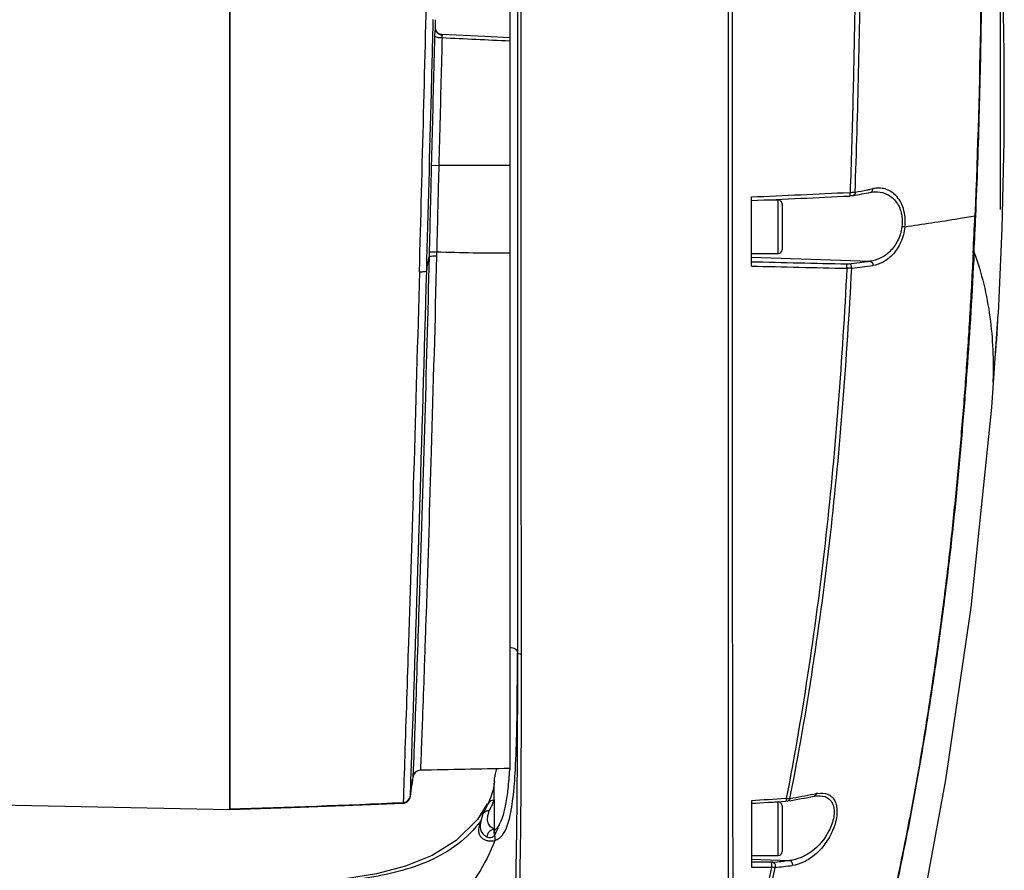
# Model space of a CAD drawing. Header units: millimetres. Extents: x 7426 to 8300, y 123 to 421.
# Tile 111 of 197: x 8063.49 to 8069.91, y 242.55 to 248.1. Entities that reach past the tile are written whole.
import ezdxf

# ---------------------------------------------------------------- set-up
doc = ezdxf.new("R2010")
doc.units = ezdxf.units.MM
doc.layers.add('外形图', color=7, linetype='Continuous')
doc.layers.add('尺寸标注', color=7, linetype='Continuous')
doc.styles.add('微软雅黑', font='msyh.ttc')
doc.dimstyles.new('尺寸标注_1_20比例', dxfattribs={"dimtxt": 1.5, "dimasz": 1.25, "dimexe": 0.5, "dimexo": 0.4, "dimgap": 0.5, "dimtad": 1, "dimdec": 1, "dimlfac": 20, "dimdsep": 46, "dimtxsty": '微软雅黑', "dimcen": 0.09, "dimadec": 0, "dimazin": 0, "dimtp": 0.01, "dimtm": 0.01, "dimtfac": 1, "dimtdec": 1, "dimtofl": 0, "dimtmove": 0, "dimatfit": 3, "dimfxl": 1, "dimtolj": 1, "dimarcsym": 0})

# ---------------------------------------------------------------- blocks, each defined once
blk = doc.blocks.new('*D1254')
at = {"layer": 'Defpoints', "color": 0}
for p in [(8069.8803, 291.5889), (8056.8352, 246.458), (8069.8803, 246.4589)]:
    blk.add_point(p, dxfattribs=at)
at = {"layer": '尺寸标注', "color": 0, "lineweight": -2}
for p, q in [((8056.8352, 246.858), (8056.8352, 292.0889)), ((8069.8803, 246.8589), (8069.8803, 292.0889)), ((8058.0852, 291.5889), (8068.6303, 291.5889))]:
    blk.add_line(p, q, dxfattribs=at)
at = {"layer": '尺寸标注', "color": 0}
for points in [[(8058.0852, 291.7972), (8058.0852, 291.3805), (8056.8352, 291.5889)], [(8068.6303, 291.3805), (8068.6303, 291.7972), (8069.8803, 291.5889)]]:
    blk.add_solid(points, dxfattribs=at)
at = {"layer": '尺寸标注', "color": 0, "insert": (8063.7081, 292.8641), "char_height": 1.5, "attachment_point": 5, "style": '微软雅黑'}
blk.add_mtext('\\A1;\\A1;260', dxfattribs=at)

msp = doc.modelspace()

# ---------------------------------------------------------------- linework, layer by layer
at = {"layer": '外形图', "color": 7, "linetype": 'Continuous'}
for p, q in [((8064.8577, 269.0958), (8064.8577, 242.9472)), ((8064.8577, 242.9472), (8064.8577, 269.0945)), ((8066.7327, 251.6027), (8066.7326, 243.7881)), ((8068.1077, 239.2971), (8068.1077, 251.6101)), ((8066.6827, 251.4847), (8066.6827, 243.2064)), ((8066.1832, 248.0431), (8066.1846, 248.0983)), ((8066.1821, 248.0023), (8066.1832, 248.0431)), ((8066.1975, 248.0437), (8066.1974, 248.0416)), ((8066.5205, 247.9867), (8066.2402, 247.9997)), ((8066.6827, 247.9796), (8066.5205, 247.9867)), ((8066.1715, 247.1483), (8066.2204, 247.147)), ((8066.6827, 247.147), (8066.2204, 247.147)), ((8068.9013, 246.9712), (8068.899, 246.9711)), ((8068.9198, 246.9494), (8068.9197, 246.9494)), ((8069.0357, 246.972), (8069.0357, 246.9721)), ((8069.0613, 246.9751), (8069.0613, 246.9751)), ((8068.2577, 246.4908), (8068.2577, 246.9395)), ((8068.3533, 246.922), (8068.4327, 246.922)), ((8068.4327, 246.572), (8068.4327, 246.922)), ((8068.4577, 246.897), (8068.4577, 246.597)), ((8066.1577, 246.5791), (8066.157, 246.5515)), ((8068.2577, 246.572), (8068.4327, 246.572)), ((8068.2577, 246.549), (8069.0313, 246.5223)), ((8069.8671, 246.1762), (8069.8675, 246.1818)), ((8066.035, 243.032), (8066.041, 243.2054)), ((8066.0515, 243.1572), (8066.0448, 243.1058)), ((8066.0517, 243.1601), (8066.0515, 243.1572)), ((8066.0516, 243.1599), (8066.0515, 243.1573)), ((8066.0536, 243.2054), (8066.0517, 243.1601)), ((8066.035, 243.0322), (8066.0448, 243.1058)), ((8066.0445, 243.1037), (8066.0498, 243.1457)), ((8066.0446, 243.1039), (8066.0445, 243.1037)), ((8066.5826, 243.1292), (8066.5828, 243.1332)), ((8068.6673, 243.0344), (8068.6672, 243.0344)), ((8068.6909, 243.0372), (8068.6909, 243.0372)), ((8065.9878, 242.9888), (8065.9879, 242.9933)), ((8066.5358, 242.9834), (8066.4736, 242.8821)), ((8066.5389, 242.9817), (8066.5286, 242.9609)), ((8066.5828, 242.8158), (8066.5828, 243.0066)), ((8068.2577, 243.0046), (8068.2577, 242.5742)), ((8068.4111, 242.997), (8068.4327, 242.997)), ((8068.4327, 242.647), (8068.4327, 242.997)), ((8068.4577, 242.972), (8068.4577, 242.672)), ((8068.4849, 243.0184), (8068.4803, 243.0181)), ((8068.4813, 243.0015), (8068.4813, 243.0015)), ((8068.4962, 243.0031), (8068.4962, 243.0031)), ((8066.5048, 242.9112), (8066.4954, 242.881)), ((8066.5048, 242.9112), (8066.5062, 242.9145)), ((8066.4827, 242.8432), (8066.4826, 242.8425)), ((8066.4864, 242.8462), (8066.4862, 242.8456)), ((8066.4954, 242.881), (8066.4897, 242.8447)), ((8066.4897, 242.8454), (8066.4897, 242.8447)), ((8066.5805, 242.8099), (8066.5806, 242.8101)), ((8066.5805, 242.8099), (8066.5805, 242.81)), ((8066.5823, 242.8078), (8066.5813, 242.807)), ((8066.5823, 242.8078), (8066.5824, 242.808)), ((8068.2577, 242.647), (8068.4327, 242.647)), ((8068.2577, 242.624), (8068.507, 242.6153))]:
    msp.add_line(p, q, dxfattribs=at)
for points in [[(8069.8675, 246.1818), (8069.893, 246.7361), (8069.9058, 247.3043), (8069.9061, 247.8832), (8069.8968, 248.3905), (8069.8805, 248.8508)], [(8066.2403, 247.9997), (8066.2316, 248.0011), (8066.2175, 248.0075), (8066.2054, 248.0196), (8066.1985, 248.0356), (8066.1975, 248.0437)], [(8069.0357, 246.9721), (8069.0542, 246.9747), (8069.0613, 246.9751)], [(8068.8629, 240.0094), (8069.0471, 240.7688), (8069.3218, 242.0301), (8069.5261, 243.1407), (8069.6907, 244.2635), (8069.8253, 245.5684), (8069.8671, 246.1761)], [(8066.5827, 243.1292), (8066.575, 243.0765), (8066.5574, 243.0229), (8066.5389, 242.9817)], [(8060.7273, 243.0354), (8062.5975, 242.9928), (8064.8577, 242.9472)], [(8065.9878, 242.9888), (8065.9953, 242.9897), (8066.0064, 242.9933), (8066.0159, 242.9991), (8066.0236, 243.0064), (8066.0292, 243.0145), (8066.0328, 243.0228), (8066.0347, 243.0302), (8066.035, 243.032)], [(8068.6672, 243.0344), (8068.6702, 243.0349), (8068.6882, 243.0371), (8068.6908, 243.0372)], [(8064.8577, 242.947), (8065.2591, 242.9593), (8065.7216, 242.977), (8065.9878, 242.9888)], [(8068.4813, 243.0015), (8068.4943, 243.0028), (8068.4962, 243.0031)], [(8066.5286, 242.9609), (8066.5151, 242.9334), (8066.5062, 242.9145)], [(8066.4736, 242.8821), (8066.3344, 242.7451), (8066.1761, 242.6472), (8066.0025, 242.5777), (8065.8143, 242.5285), (8065.6117, 242.4945), (8065.3932, 242.4715), (8065.1584, 242.456), (8064.9096, 242.4452), (8064.8577, 242.4433)]]:
    msp.add_lwpolyline(points, dxfattribs=at)
for centre, radius, start, end in [((8068.5429, 248.0975), 2.3461, 180.01145, 181.36494), ((8066.2495, 248.0513), 0.0547, 259.73625, 265.10973), ((8071.0693, 348.5645), 100.7004, 267.252228, 267.503367), ((8062.1564, 386.9001), 140.0914, 272.496186, 272.758748), ((8062.1626, 386.7238), 139.9387, 272.496357, 272.759668), ((8067.164, 256.2436), 9.4586, 280.69795, 281.41309), ((8067.1264, 256.5334), 9.7301, 280.70434, 281.16959), ((8067.2128, 256.0945), 9.2827, 281.17098, 281.30078), ((8067.2527, 255.8946), 9.0789, 281.30083, 281.41679), ((8068.0772, 246.9407), 0.1806, 359.5514, 0.28855), ((8068.4327, 246.897), 0.025, 0, 90), ((8030.6068, 248.5216), 39.1447, 357.15357, 357.50405), ((8030.2247, 248.5557), 39.5335, 357.13555, 357.481), ((8066.6113, 256.5687), 9.9925, 267.67831, 270.40982), ((8068.4327, 246.597), 0.025, 270, 0), ((8054.2904, 248.5383), 12.032, 350.05042, 350.49543), ((8071.591, 376.9794), 130.5028, 268.536422, 268.809099), ((8067.9183, 254.9262), 8.4773, 276.60701, 277.54415), ((8067.9022, 255.1723), 8.7536, 276.62264, 277.53124), ((7598.5691, 259.2433), 467.7469, 358.033447, 358.433869), ((8071.5606, 375.693), 129.2445, 268.535628, 268.811631), ((8026.5086, 243.9563), 40.2241, 359.7515, 0.01782), ((8066.1012, 243.1535), 0.0499, 90.96207, 172.41128), ((8065.9856, 243.0432), 0.05, 272.60815, 352.25258), ((8067.2743, 250.1786), 7.2788, 279.66416, 281.03298), ((8067.2631, 250.3305), 7.4164, 279.67173, 280.89531), ((8067.4062, 249.5801), 6.6525, 280.90675, 281.04728), ((8068.7191, 242.8572), 0.1974, 98.17657, 101.13683), ((8063.388, 299.0591), 56.1261, 271.50053, 272.65505), ((8068.6681, 241.9307), 2.3466, 153.31934, 153.91796), ((8061.7949, 348.1773), 105.3881, 273.515836, 273.637603), ((8068.4327, 242.972), 0.025, 0, 90), ((8068.49, 243.2141), 0.1958, 268.50547, 271.09964), ((8065.8595, 243.3421), 0.7885, 321.78861, 323.43145), ((8067.6923, 242.2947), 1.3314, 154.1313, 154.28696), ((8068.4327, 242.672), 0.025, 270, 0), ((8067.6716, 249.7614), 7.1947, 275.79017, 276.66825), ((8067.66, 249.9861), 7.4541, 275.80195, 276.65626), ((8052.9015, 246.0474), 15.8754, 343.71536, 347.34795), ((8052.824, 246.1226), 15.9891, 343.43081, 347.16317), ((8068.3334, 242.573), 0.0757, 178.73451, 181.79377)]:
    msp.add_arc(centre, radius, start, end, dxfattribs=at)
for points, knots in [([(8066.0941, 246.4537), (8066.1126, 247.141), (8066.1484, 248.5027), (8066.1949, 250.5428), (8066.2352, 252.5791), (8066.2627, 254.2852), (8066.2812, 255.6583), (8066.2934, 256.694), (8066.3041, 257.7323), (8066.3129, 258.7727), (8066.3201, 259.8146), (8066.3276, 260.8578), (8066.33, 261.7276), (8066.3323, 262.4237), (8066.3481, 262.7718), (8066.3643, 262.9451)], [0, 0, 0, 0, 0.12506, 0.247749, 0.37114, 0.495499, 0.558092, 0.620909, 0.683876, 0.746958, 0.810137, 0.873387, 0.936684, 0.968341, 1, 1, 1, 1]), ([(8066.7591, 243.9626), (8066.7595, 244.1709), (8066.7584, 244.5859), (8066.7578, 245.2066), (8066.7578, 245.8292), (8066.7578, 246.6756), (8066.7578, 247.5273), (8066.7578, 248.3708), (8066.7579, 248.9728), (8066.7579, 249.5363), (8066.7579, 250.0496), (8066.7579, 250.5027), (8066.758, 250.8385), (8066.758, 251.0705), (8066.758, 251.2147), (8066.758, 251.3376), (8066.758, 251.439), (8066.758, 251.5175), (8066.7581, 251.5706), (8066.758, 251.5994), (8066.7581, 251.6161), (8066.7578, 251.6202), (8066.7581, 251.6286), (8066.758, 251.6277)], [0, 0, 0, 0, 0.081511, 0.162434, 0.242911, 0.325195, 0.493719, 0.576244, 0.655328, 0.729355, 0.796762, 0.856233, 0.906694, 0.928205, 0.947042, 0.963107, 0.976327, 0.986655, 0.994059, 0.996655, 0.998513, 0.999628, 1, 1, 1, 1]), ([(8068.1403, 241.5968), (8068.1393, 241.8514), (8068.139, 242.3607), (8068.1361, 243.3779), (8068.1355, 244.3932), (8068.1341, 245.4091), (8068.1344, 246.1822), (8068.134, 246.9695), (8068.134, 247.761), (8068.1338, 248.5321), (8068.1337, 249.1505), (8068.1336, 249.6165), (8068.1335, 249.9377), (8068.1335, 250.2364), (8068.1334, 250.5103), (8068.1333, 250.7576), (8068.1333, 250.976), (8068.1332, 251.1392), (8068.1332, 251.2538), (8068.1332, 251.3274), (8068.1332, 251.3926), (8068.1332, 251.4492), (8068.1331, 251.4972), (8068.1331, 251.5318), (8068.1331, 251.5552), (8068.1331, 251.5694), (8068.1331, 251.5815), (8068.1331, 251.5913), (8068.1331, 251.5991), (8068.1332, 251.6039), (8068.133, 251.6072), (8068.1333, 251.6081), (8068.1328, 251.6099), (8068.1331, 251.6097)], [0, 0, 0, 0, 0.076278, 0.1526, 0.304768, 0.38046, 0.456996, 0.536402, 0.616331, 0.694163, 0.767425, 0.801609, 0.833776, 0.863672, 0.891096, 0.915854, 0.937743, 0.956552, 0.964738, 0.972093, 0.978604, 0.984263, 0.989061, 0.99299, 0.994628, 0.99605, 0.997254, 0.998241, 0.999009, 0.999559, 0.999752, 0.99989, 1, 1, 1, 1]), ([(8068.9376, 251.5154), (8068.9373, 251.4431), (8068.9375, 251.2546), (8068.9379, 250.8186), (8068.9362, 250.1361), (8068.9397, 249.3902), (8068.9384, 248.703), (8068.9321, 248.1401), (8068.9196, 247.5598), (8068.9082, 247.1682), (8068.9013, 246.9712)], [0, 0, 0, 0, 0.047739, 0.124463, 0.287782, 0.498291, 0.61682, 0.741391, 0.86988, 1, 1, 1, 1]), ([(8068.9336, 246.9726), (8068.9431, 247.2339), (8068.9581, 247.7501), (8068.9714, 248.5071), (8068.9734, 249.2216), (8068.9717, 249.8713), (8068.971, 250.4358), (8068.9722, 250.8972), (8068.9717, 251.2408), (8068.9713, 251.4288), (8068.9715, 251.501)], [0, 0, 0, 0, 0.173181, 0.342064, 0.501505, 0.646501, 0.772402, 0.875438, 0.952176, 1, 1, 1, 1]), ([(8069.7605, 250.443), (8069.7601, 250.4036), (8069.7599, 250.2832), (8069.7601, 250.0434), (8069.7601, 249.6898), (8069.7596, 249.0343), (8069.7553, 248.0652), (8069.7326, 247.2495), (8069.7142, 246.8168)], [0, 0, 0, 0, 0.032612, 0.099598, 0.198346, 0.325136, 0.641767, 1, 1, 1, 1]), ([(8069.72, 246.8182), (8069.7299, 247.0469), (8069.7458, 247.4992), (8069.7594, 248.1605), (8069.7638, 248.6889), (8069.765, 249.0826), (8069.7652, 249.3482), (8069.7652, 249.5899), (8069.765, 249.8048), (8069.7648, 249.9907), (8069.7646, 250.1266), (8069.7645, 250.2193), (8069.7645, 250.2764), (8069.7645, 250.3251), (8069.7645, 250.3648), (8069.7645, 250.3965), (8069.7646, 250.4158), (8069.7646, 250.429), (8069.7648, 250.4324), (8069.7645, 250.4401), (8069.7648, 250.4387)], [0, 0, 0, 0, 0.189646, 0.374975, 0.547957, 0.627436, 0.701071, 0.768053, 0.827628, 0.879144, 0.922072, 0.940174, 0.955967, 0.969404, 0.980444, 0.989052, 0.995195, 0.997332, 0.998843, 1, 1, 1, 1]), ([(8066.1974, 248.0416), (8066.1967, 248.0386), (8066.1941, 248.0217), (8066.1934, 248.0046), (8066.1929, 247.9905)], [0, 0, 0, 0, 0.178445, 1, 1, 1, 1]), ([(8066.1413, 246.4594), (8066.1519, 246.8465), (8066.1654, 247.3608), (8066.1788, 247.8751), (8066.1821, 248.0023)], [0, 0, 0, 0, 0.752691, 1, 1, 1, 1]), ([(8066.1929, 247.9905), (8066.1911, 247.921), (8066.1839, 247.6402), (8066.1768, 247.3594), (8066.1715, 247.148)], [0, 0, 0, 0, 0.247506, 1, 1, 1, 1]), ([(8066.193, 247.9905), (8066.1939, 247.9886), (8066.1997, 247.9858), (8066.2156, 247.9814), (8066.2308, 247.9802), (8066.2418, 247.9799)], [0, 0, 0, 0, 0.124652, 0.348157, 1, 1, 1, 1]), ([(8066.2418, 247.9799), (8066.24, 247.9112), (8066.2328, 247.6336), (8066.2256, 247.3559), (8066.2204, 247.147)], [0, 0, 0, 0, 0.247518, 1, 1, 1, 1]), ([(8066.2448, 247.9969), (8066.2451, 247.9975), (8066.2441, 248.0001), (8066.2416, 247.9997), (8066.2403, 247.9997)], [0, 0, 0, 0, 0.355687, 1, 1, 1, 1]), ([(8066.2418, 247.9799), (8066.2418, 247.9817), (8066.242, 247.9874), (8066.2427, 247.9935), (8066.2448, 247.9969)], [0, 0, 0, 0, 0.308202, 1, 1, 1, 1]), ([(8066.1715, 247.148), (8066.1704, 247.1005), (8066.1657, 246.9108), (8066.1611, 246.7212), (8066.1577, 246.5791)], [0, 0, 0, 0, 0.250806, 1, 1, 1, 1]), ([(8066.2204, 247.147), (8066.2192, 247.1), (8066.2145, 246.9125), (8066.2099, 246.7249), (8066.2065, 246.5844)], [0, 0, 0, 0, 0.250797, 1, 1, 1, 1]), ([(8068.9002, 246.9472), (8068.9008, 246.9473), (8068.901, 246.9503), (8068.9015, 246.954), (8068.9015, 246.961), (8068.9015, 246.966), (8068.9014, 246.9689)], [0, 0, 0, 0, 0.082536, 0.294036, 0.613775, 1, 1, 1, 1]), ([(8068.9198, 246.9493), (8068.9183, 246.949), (8068.9118, 246.948), (8068.9052, 246.9474), (8068.9002, 246.9472)], [0, 0, 0, 0, 0.226797, 1, 1, 1, 1]), ([(8068.9013, 246.9712), (8068.9043, 246.9712), (8068.9151, 246.9714), (8068.9259, 246.9719), (8068.9336, 246.9726)], [0, 0, 0, 0, 0.280063, 1, 1, 1, 1]), ([(8068.9336, 246.9726), (8068.9339, 246.9673), (8068.9324, 246.9573), (8068.9241, 246.9502), (8068.9198, 246.9493)], [0, 0, 0, 0, 0.550404, 1, 1, 1, 1]), ([(8069.0357, 246.9721), (8069.037, 246.9723), (8069.0422, 246.9741), (8069.046, 246.9788), (8069.0477, 246.9826)], [0, 0, 0, 0, 0.238383, 1, 1, 1, 1]), ([(8069.258, 246.7452), (8069.2606, 246.7657), (8069.2609, 246.8064), (8069.248, 246.8788), (8069.2092, 246.9524), (8069.1435, 246.9934), (8069.0895, 247), (8069.063, 246.9973), (8069.0497, 246.9953)], [0, 0, 0, 0, 0.162988, 0.316594, 0.576558, 0.791514, 0.894586, 1, 1, 1, 1]), ([(8069.0613, 246.9751), (8069.0845, 246.9759), (8069.133, 246.9687), (8069.1978, 246.9238), (8069.2394, 246.8445), (8069.2429, 246.7805), (8069.2388, 246.7471)], [0, 0, 0, 0, 0.211341, 0.432947, 0.693358, 1, 1, 1, 1]), ([(8069.7142, 246.8168), (8069.6784, 246.8107), (8069.5266, 246.7847), (8069.3745, 246.7612), (8069.258, 246.7452)], [0, 0, 0, 0, 0.236124, 1, 1, 1, 1]), ([(8069.72, 246.8182), (8069.7197, 246.818), (8069.7178, 246.8173), (8069.7158, 246.8171), (8069.7142, 246.8169)], [0, 0, 0, 0, 0.171202, 1, 1, 1, 1]), ([(8069.2388, 246.7471), (8069.2349, 246.7152), (8069.2163, 246.6559), (8069.1654, 246.5848), (8069.1018, 246.5391), (8069.0543, 246.5249), (8069.0313, 246.5223)], [0, 0, 0, 0, 0.294023, 0.556461, 0.787768, 1, 1, 1, 1]), ([(8069.2581, 246.7451), (8069.2542, 246.7106), (8069.2366, 246.646), (8069.1865, 246.5668), (8069.1224, 246.5141), (8069.0732, 246.4973), (8069.0495, 246.4942)], [0, 0, 0, 0, 0.299284, 0.564984, 0.794427, 1, 1, 1, 1]), ([(8069.2581, 246.7451), (8069.2568, 246.7453), (8069.2504, 246.746), (8069.2439, 246.7466), (8069.2387, 246.7472)], [0, 0, 0, 0, 0.196534, 1, 1, 1, 1]), ([(8066.1577, 246.5792), (8066.1589, 246.5807), (8066.1649, 246.582), (8066.175, 246.5837), (8066.1898, 246.5845), (8066.2006, 246.5845), (8066.2065, 246.5844)], [0, 0, 0, 0, 0.115261, 0.338098, 0.64602, 1, 1, 1, 1]), ([(8069.7089, 246.5801), (8069.6963, 246.322), (8069.6733, 245.94), (8069.6382, 245.4963), (8069.6162, 245.2478), (8069.5933, 244.9976), (8069.561, 244.683), (8069.5148, 244.3042), (8069.4629, 243.9235), (8069.406, 243.5415), (8069.3423, 243.1585), (8069.2463, 242.645), (8069.1049, 242.0021), (8068.9035, 241.2334), (8068.7476, 240.7249), (8068.6635, 240.4718)], [0, 0, 0, 0, 0.12468, 0.184657, 0.214817, 0.24506, 0.305923, 0.36739, 0.42924, 0.49133, 0.553754, 0.616605, 0.743429, 0.871295, 1, 1, 1, 1]), ([(8069.7032, 246.5777), (8069.6967, 246.4462), (8069.6824, 246.1884), (8069.6579, 245.8068), (8069.6288, 245.4319), (8069.5945, 245.058), (8069.5568, 244.6814), (8069.5111, 244.3028), (8069.4593, 243.9224), (8069.4026, 243.5406), (8069.339, 243.1577), (8069.2434, 242.6443), (8069.1021, 242.0017), (8068.901, 241.2334), (8068.7464, 240.725), (8068.6635, 240.4718)], [0, 0, 0, 0, 0.06357, 0.124667, 0.18465, 0.245123, 0.305953, 0.367377, 0.429236, 0.491329, 0.553772, 0.616629, 0.743479, 0.871372, 1, 1, 1, 1]), ([(8069.7089, 246.5801), (8069.7086, 246.5799), (8069.7068, 246.5787), (8069.7048, 246.5781), (8069.7031, 246.5777)], [0, 0, 0, 0, 0.185326, 1, 1, 1, 1]), ([(8069.7089, 246.5801), (8069.759, 246.4442), (8069.8258, 246.1627), (8069.8364, 245.8753), (8069.8331, 245.7338)], [0, 0, 0, 0, 0.505739, 1, 1, 1, 1]), ([(8066.1571, 246.5515), (8066.1387, 245.8023), (8066.1095, 244.8066), (8066.0714, 243.6865), (8066.0583, 243.3155), (8066.0531, 243.1911)], [0, 0, 0, 0, 0.668719, 0.888885, 1, 1, 1, 1]), ([(8066.2059, 246.557), (8066.1953, 246.1321), (8066.1735, 245.3542), (8066.1447, 244.4401), (8066.1244, 243.8468), (8066.1135, 243.538), (8066.1056, 243.3343), (8066.1021, 243.2346), (8066.1004, 243.2034)], [0, 0, 0, 0, 0.380021, 0.695833, 0.81771, 0.910745, 0.972098, 1, 1, 1, 1]), ([(8066.1571, 246.5515), (8066.1583, 246.553), (8066.1643, 246.5545), (8066.1744, 246.5562), (8066.1892, 246.557), (8066.2, 246.5571), (8066.2059, 246.557)], [0, 0, 0, 0, 0.116248, 0.339184, 0.646692, 1, 1, 1, 1]), ([(8068.8786, 246.5047), (8068.88, 246.5047), (8068.8851, 246.5047), (8068.8901, 246.5048), (8068.8937, 246.5052)], [0, 0, 0, 0, 0.275669, 1, 1, 1, 1]), ([(8068.8802, 246.4762), (8068.8803, 246.4794), (8068.8803, 246.4857), (8068.8802, 246.4942), (8068.8796, 246.5003), (8068.8792, 246.5038), (8068.8786, 246.5047)], [0, 0, 0, 0, 0.34123, 0.651266, 0.881575, 1, 1, 1, 1]), ([(8068.9118, 246.4771), (8068.9121, 246.4835), (8068.9097, 246.4956), (8068.8996, 246.5044), (8068.8944, 246.5053)], [0, 0, 0, 0, 0.546407, 1, 1, 1, 1]), ([(8069.0313, 246.5223), (8069.0367, 246.5215), (8069.0472, 246.5129), (8069.0498, 246.5006), (8069.0495, 246.4942)], [0, 0, 0, 0, 0.460138, 1, 1, 1, 1]), ([(8066.0941, 246.4538), (8066.0821, 246.0123), (8066.059, 245.2058), (8066.0268, 244.1528), (8066.0027, 243.4408), (8065.9918, 243.0938), (8065.9879, 242.9933)], [0, 0, 0, 0, 0.382679, 0.699165, 0.912926, 1, 1, 1, 1]), ([(8066.0941, 246.4537), (8066.0998, 246.4536), (8066.1103, 246.4537), (8066.1246, 246.4546), (8066.1344, 246.4563), (8066.1402, 246.4579), (8066.1414, 246.4594)], [0, 0, 0, 0, 0.353322, 0.659317, 0.881552, 1, 1, 1, 1]), ([(8068.8802, 246.4763), (8068.8649, 246.1818), (8068.8284, 245.601), (8068.7491, 244.7341), (8068.6375, 243.875), (8068.5403, 243.3038), (8068.4849, 243.0184)], [0, 0, 0, 0, 0.253952, 0.50116, 0.749597, 1, 1, 1, 1]), ([(8068.5091, 243.0195), (8068.5656, 243.3048), (8068.6646, 243.8759), (8068.778, 244.735), (8068.8594, 245.6018), (8068.8962, 246.1826), (8068.9118, 246.4771)], [0, 0, 0, 0, 0.250446, 0.498946, 0.746062, 1, 1, 1, 1]), ([(8068.9118, 246.4771), (8068.9095, 246.4768), (8068.899, 246.476), (8068.8885, 246.4759), (8068.8802, 246.4762)], [0, 0, 0, 0, 0.212732, 1, 1, 1, 1]), ([(8069.8331, 245.7338), (8069.8368, 245.7737), (8069.85, 245.921), (8069.8608, 246.0685), (8069.8671, 246.1762)], [0, 0, 0, 0, 0.271063, 1, 1, 1, 1]), ([(8066.6827, 244.005), (8066.6896, 244.005), (8066.7022, 244.0032), (8066.7181, 243.9956), (8066.7295, 243.9843), (8066.7327, 243.974), (8066.7327, 243.9689)], [0, 0, 0, 0, 0.305113, 0.551667, 0.772326, 1, 1, 1, 1]), ([(8064.8577, 239.738), (8064.9715, 239.7513), (8065.198, 239.7795), (8065.4798, 239.8229), (8065.7028, 239.8661), (8065.8681, 239.9051), (8066.031, 239.9538), (8066.1895, 240.0172), (8066.3387, 240.1041), (8066.4653, 240.2253), (8066.5522, 240.3784), (8066.6033, 240.5456), (8066.6362, 240.7162), (8066.6608, 240.8877), (8066.6807, 241.0594), (8066.7017, 241.2884), (8066.7204, 241.5747), (8066.7355, 241.918), (8066.7455, 242.2607), (8066.7521, 242.6027), (8066.7561, 242.9439), (8066.7587, 243.3972), (8066.7599, 243.7366), (8066.7591, 243.9626)], [0, 0, 0, 0, 0.062651, 0.124928, 0.15594, 0.186901, 0.217848, 0.248892, 0.280155, 0.311746, 0.343555, 0.375329, 0.406996, 0.438579, 0.470103, 0.501578, 0.564401, 0.627077, 0.689611, 0.752003, 0.814247, 0.876333, 1, 1, 1, 1]), ([(8066.7327, 243.9689), (8066.7327, 243.9678), (8066.7357, 243.9655), (8066.7443, 243.9632), (8066.7529, 243.9625), (8066.7591, 243.9626)], [0, 0, 0, 0, 0.114347, 0.333292, 1, 1, 1, 1]), ([(8066.7326, 243.7881), (8066.7324, 243.5709), (8066.7312, 243.2447), (8066.7269, 242.8092), (8066.7216, 242.4814), (8066.7137, 242.1528), (8066.7022, 241.8236), (8066.6855, 241.4939), (8066.6653, 241.219), (8066.6428, 240.9993), (8066.6217, 240.8345), (8066.5959, 240.67), (8066.5604, 240.5068), (8066.5042, 240.3483), (8066.4102, 240.2079), (8066.2828, 240.0996), (8066.1372, 240.0222), (8065.9842, 239.9648), (8065.8276, 239.9194), (8065.6687, 239.8828), (8065.4546, 239.8418), (8065.1843, 239.7998), (8064.9669, 239.772), (8064.8577, 239.7592)], [0, 0, 0, 0, 0.123785, 0.185913, 0.248198, 0.310632, 0.373206, 0.435916, 0.498774, 0.53027, 0.561817, 0.593428, 0.625132, 0.65696, 0.688698, 0.720132, 0.751257, 0.782228, 0.813149, 0.844098, 0.875105, 0.937371, 1, 1, 1, 1]), ([(8066.7195, 243.2083), (8066.7243, 243.295), (8066.7301, 243.4863), (8066.7318, 243.6775), (8066.7323, 243.7819)], [0, 0, 0, 0, 0.454426, 1, 1, 1, 1]), ([(8066.1004, 243.2034), (8066.0862, 243.2031), (8066.0616, 243.1901), (8066.0527, 243.1667), (8066.0515, 243.1571)], [0, 0, 0, 0, 0.59501, 1, 1, 1, 1]), ([(8066.5843, 243.1501), (8066.5858, 243.1604), (8066.5905, 243.1814), (8066.5957, 243.2022), (8066.5984, 243.2129)], [0, 0, 0, 0, 0.488058, 1, 1, 1, 1]), ([(8066.5849, 242.7459), (8066.5958, 242.7488), (8066.6176, 242.7598), (8066.6434, 242.7893), (8066.6637, 242.8301), (8066.6803, 242.8825), (8066.6938, 242.9469), (8066.7095, 243.0566), (8066.7159, 243.1452), (8066.7195, 243.2083)], [0, 0, 0, 0, 0.067657, 0.141281, 0.229984, 0.338536, 0.469164, 0.622829, 1, 1, 1, 1]), ([(8066.6134, 242.8472), (8066.6245, 242.8642), (8066.6425, 242.9085), (8066.6604, 242.9879), (8066.6741, 243.0897), (8066.6801, 243.1651), (8066.6827, 243.2064)], [0, 0, 0, 0, 0.164766, 0.384385, 0.662659, 1, 1, 1, 1]), ([(8066.5828, 243.0066), (8066.581, 243.0257), (8066.5803, 243.0667), (8066.5818, 243.1076), (8066.5826, 243.1292)], [0, 0, 0, 0, 0.471139, 1, 1, 1, 1]), ([(8068.6908, 243.0372), (8068.7108, 243.0379), (8068.7423, 243.0334), (8068.7748, 243.0076), (8068.7914, 242.9781), (8068.7983, 242.9404), (8068.7942, 242.8811), (8068.7572, 242.7795), (8068.6775, 242.6855), (8068.5806, 242.6308), (8068.5311, 242.6178), (8068.507, 242.6153)], [0, 0, 0, 0, 0.095225, 0.141924, 0.193119, 0.252884, 0.3219, 0.474045, 0.75996, 0.885092, 1, 1, 1, 1]), ([(8068.691, 243.0526), (8068.7125, 243.0557), (8068.7466, 243.0547), (8068.7841, 243.0312), (8068.8047, 243.0022), (8068.8155, 242.9633), (8068.8166, 242.8989), (8068.7934, 242.814), (8068.7424, 242.7231), (8068.6763, 242.6507), (8068.603, 242.6019), (8068.5497, 242.5853), (8068.524, 242.5823)], [0, 0, 0, 0, 0.094276, 0.139229, 0.187953, 0.245083, 0.312287, 0.465773, 0.620797, 0.762127, 0.887626, 1, 1, 1, 1]), ([(8068.6775, 243.0417), (8068.6769, 243.0408), (8068.6743, 243.0374), (8068.6703, 243.035), (8068.6673, 243.0344)], [0, 0, 0, 0, 0.267534, 1, 1, 1, 1]), ([(8066.5829, 243.007), (8066.5735, 243.0073), (8066.5552, 243.0028), (8066.5426, 242.9891), (8066.5389, 242.9817)], [0, 0, 0, 0, 0.534091, 1, 1, 1, 1]), ([(8068.4849, 243.0184), (8068.4849, 243.0152), (8068.4845, 243.01), (8068.4837, 243.0046), (8068.4827, 243.0028)], [0, 0, 0, 0, 0.609112, 1, 1, 1, 1]), ([(8068.5063, 243.0111), (8068.5057, 243.01), (8068.5033, 243.0064), (8068.4993, 243.0037), (8068.4962, 243.0031)], [0, 0, 0, 0, 0.275774, 1, 1, 1, 1]), ([(8066.5062, 242.9145), (8066.51, 242.9228), (8066.5229, 242.9374), (8066.5416, 242.9424), (8066.5508, 242.9423)], [0, 0, 0, 0, 0.49538, 1, 1, 1, 1]), ([(8066.5828, 242.8175), (8066.5737, 242.8215), (8066.5561, 242.833), (8066.5388, 242.8618), (8066.5373, 242.9009), (8066.5454, 242.9276), (8066.5508, 242.9422)], [0, 0, 0, 0, 0.209147, 0.423536, 0.674574, 1, 1, 1, 1]), ([(8066.5508, 242.9422), (8066.5516, 242.9439), (8066.5548, 242.9506), (8066.558, 242.9573), (8066.5605, 242.9624)], [0, 0, 0, 0, 0.2428, 1, 1, 1, 1]), ([(8066.479, 242.8544), (8066.4347, 242.7981), (8066.3291, 242.6975), (8066.1372, 242.5958), (8065.9306, 242.5322), (8065.7183, 242.4932), (8065.5039, 242.4693), (8065.217, 242.4494), (8065.0014, 242.4419), (8064.8577, 242.4376)], [0, 0, 0, 0, 0.124743, 0.249607, 0.374611, 0.499674, 0.624754, 0.749837, 1, 1, 1, 1]), ([(8066.4826, 242.8425), (8066.4786, 242.8262), (8066.4772, 242.8011), (8066.4896, 242.7727), (8066.5042, 242.7579), (8066.5223, 242.7484), (8066.5494, 242.7414), (8066.5712, 242.7426), (8066.585, 242.7459)], [0, 0, 0, 0, 0.288235, 0.407999, 0.521972, 0.637419, 0.75603, 1, 1, 1, 1]), ([(8066.4927, 242.8724), (8066.4916, 242.8697), (8066.4877, 242.8602), (8066.4845, 242.8504), (8066.4827, 242.8432)], [0, 0, 0, 0, 0.277306, 1, 1, 1, 1]), ([(8066.4897, 242.8447), (8066.4888, 242.8285), (8066.495, 242.7957), (8066.5209, 242.7754), (8066.5341, 242.7696)], [0, 0, 0, 0, 0.53006, 1, 1, 1, 1]), ([(8066.6134, 242.8472), (8066.6104, 242.8425), (8066.6047, 242.834), (8066.5962, 242.8228), (8066.5892, 242.8158), (8066.5847, 242.8118), (8066.583, 242.8101), (8066.5828, 242.8092)], [0, 0, 0, 0, 0.343176, 0.62823, 0.858356, 0.945545, 1, 1, 1, 1]), ([(8066.5986, 242.8084), (8066.6013, 242.8145), (8066.6071, 242.8271), (8066.6112, 242.8403), (8066.6134, 242.8472)], [0, 0, 0, 0, 0.476761, 1, 1, 1, 1]), ([(8066.5647, 242.8136), (8066.5562, 242.81), (8066.5408, 242.7976), (8066.5346, 242.7789), (8066.5341, 242.7696)], [0, 0, 0, 0, 0.499234, 1, 1, 1, 1]), ([(8066.5341, 242.7696), (8066.5421, 242.7657), (8066.5616, 242.762), (8066.579, 242.7728), (8066.5849, 242.7803)], [0, 0, 0, 0, 0.482374, 1, 1, 1, 1]), ([(8066.5813, 242.807), (8066.5812, 242.807), (8066.5802, 242.8077), (8066.5803, 242.809), (8066.5805, 242.8099)], [0, 0, 0, 0, 0.132127, 1, 1, 1, 1]), ([(8066.5805, 242.81), (8066.5806, 242.8104), (8066.5812, 242.8124), (8066.5821, 242.8143), (8066.5828, 242.8158)], [0, 0, 0, 0, 0.192835, 1, 1, 1, 1]), ([(8066.5848, 242.7803), (8066.584, 242.7825), (8066.5811, 242.7913), (8066.5809, 242.8011), (8066.5823, 242.8079)], [0, 0, 0, 0, 0.255594, 1, 1, 1, 1]), ([(8066.5824, 242.808), (8066.5825, 242.8081), (8066.5826, 242.8083), (8066.5825, 242.8086), (8066.5825, 242.8087)], [0, 0, 0, 0, 0.491009, 1, 1, 1, 1]), ([(8066.5825, 242.8087), (8066.5826, 242.8088), (8066.5827, 242.8089), (8066.5827, 242.8091), (8066.5828, 242.8092)], [0, 0, 0, 0, 0.48095, 1, 1, 1, 1]), ([(8066.5889, 242.7877), (8066.5899, 242.7894), (8066.5935, 242.7961), (8066.5964, 242.8032), (8066.5986, 242.8084)], [0, 0, 0, 0, 0.260248, 1, 1, 1, 1]), ([(8066.585, 242.7459), (8066.5557, 242.6678), (8066.4832, 242.5163), (8066.3188, 242.325), (8066.141, 242.211), (8065.9829, 242.1573), (8065.8598, 242.1317), (8065.7355, 242.1134), (8065.5689, 242.0952), (8065.36, 242.081), (8065.1089, 242.0701), (8064.9415, 242.0653), (8064.8577, 242.0632)], [0, 0, 0, 0, 0.124879, 0.249041, 0.373073, 0.435623, 0.49831, 0.56102, 0.623733, 0.749152, 0.874576, 1, 1, 1, 1]), ([(8068.3974, 242.6034), (8068.3966, 242.6033), (8068.3929, 242.603), (8068.3891, 242.6029), (8068.3862, 242.6029)], [0, 0, 0, 0, 0.220189, 1, 1, 1, 1]), ([(8068.3914, 242.5746), (8068.3916, 242.5808), (8068.3913, 242.5894), (8068.389, 242.5987), (8068.3873, 242.6022), (8068.3862, 242.6029)], [0, 0, 0, 0, 0.634007, 0.864658, 1, 1, 1, 1]), ([(8068.3974, 242.6034), (8068.4025, 242.6025), (8068.412, 242.5936), (8068.4143, 242.5819), (8068.4141, 242.5756)], [0, 0, 0, 0, 0.447871, 1, 1, 1, 1]), ([(8068.507, 242.6153), (8068.5123, 242.6145), (8068.5223, 242.6059), (8068.5248, 242.594), (8068.5246, 242.5876)], [0, 0, 0, 0, 0.454909, 1, 1, 1, 1]), ([(8068.4135, 242.5702), (8068.4118, 242.57), (8068.4044, 242.5697), (8068.397, 242.5699), (8068.3912, 242.5703)], [0, 0, 0, 0, 0.220234, 1, 1, 1, 1])]:
    msp.add_open_spline(points, degree=3, knots=knots, dxfattribs=at)
for points in [[(8066.1974, 248.0416), (8066.1977, 248.0364), (8066.199, 248.0311), (8066.2012, 248.0263)], [(8066.2012, 248.0263), (8066.2029, 248.0226), (8066.2051, 248.019), (8066.2077, 248.0158)], [(8066.2077, 248.0158), (8066.2107, 248.0122), (8066.2142, 248.0091), (8066.218, 248.0064)], [(8066.218, 248.0064), (8066.2244, 248.002), (8066.232, 247.9989), (8066.2397, 247.9975)], [(8068.9013, 246.9712), (8068.9013, 246.9704), (8068.9013, 246.9696), (8068.9014, 246.9689)], [(8069.0477, 246.9826), (8069.0494, 246.9866), (8069.05, 246.991), (8069.0498, 246.9953)], [(8066.2065, 246.5844), (8066.2062, 246.5753), (8066.2061, 246.5661), (8066.2059, 246.557)], [(8066.6827, 243.2146), (8066.4886, 243.2108), (8066.2945, 243.2071), (8066.1004, 243.2034)], [(8066.5828, 243.1333), (8066.5829, 243.1389), (8066.5835, 243.1445), (8066.5843, 243.1501)], [(8068.6809, 243.0509), (8068.6804, 243.0476), (8068.6792, 243.0445), (8068.6775, 243.0417)], [(8066.5714, 242.9844), (8066.5753, 242.9921), (8066.5792, 242.9999), (8066.5831, 243.0077)], [(8068.4803, 243.0181), (8068.4061, 243.0136), (8068.3319, 243.0088), (8068.2577, 243.0045)], [(8068.4827, 243.0028), (8068.4824, 243.0022), (8068.4819, 243.0015), (8068.4813, 243.0015)], [(8068.4937, 243.0183), (8068.4965, 243.0184), (8068.4992, 243.0185), (8068.5019, 243.0187)], [(8068.5019, 243.0187), (8068.5043, 243.0189), (8068.5067, 243.0191), (8068.5091, 243.0194)], [(8068.5091, 243.0195), (8068.5086, 243.0166), (8068.5077, 243.0136), (8068.5063, 243.0111)], [(8066.5828, 242.8175), (8066.5766, 242.8174), (8066.5704, 242.816), (8066.5647, 242.8136)], [(8066.589, 242.7876), (8066.5852, 242.7941), (8066.583, 242.8017), (8066.5828, 242.8092)], [(8066.5848, 242.7803), (8066.5865, 242.7826), (8066.5879, 242.785), (8066.5889, 242.7877)], [(8066.5849, 242.7459), (8066.5889, 242.7566), (8066.589, 242.7696), (8066.5848, 242.7803)], [(8068.3862, 242.6029), (8068.3434, 242.6029), (8068.3005, 242.6029), (8068.2577, 242.6029)], [(8068.524, 242.5823), (8068.5243, 242.584), (8068.5246, 242.5858), (8068.5246, 242.5876)], [(8068.2577, 242.5706), (8068.3022, 242.5705), (8068.3467, 242.5704), (8068.3912, 242.5703)], [(8068.3912, 242.5703), (8068.3913, 242.5717), (8068.3914, 242.5732), (8068.3914, 242.5746)], [(8068.4135, 242.5702), (8068.4138, 242.572), (8068.414, 242.5738), (8068.4141, 242.5756)]]:
    msp.add_open_spline(points, degree=3, dxfattribs=at)

# ---------------------------------------------------------------- dimensions: what is measured, and where the dimension line sits
at = {"layer": '尺寸标注'}
dim = msp.add_linear_dim(base=(8069.8803, 291.5889), p1=(8056.8352, 246.458), p2=(8069.8803, 246.4589), text='\\A1;260', dimstyle='尺寸标注_1_20比例', override={"dimtxsty": '微软雅黑'}, dxfattribs=at)
dim.commit()
dim.dimension.update_dxf_attribs({"geometry": '*D1254', "text_midpoint": (8063.7081, 291.5889), "dimtype": 160})

doc.saveas('drawing.dxf')
